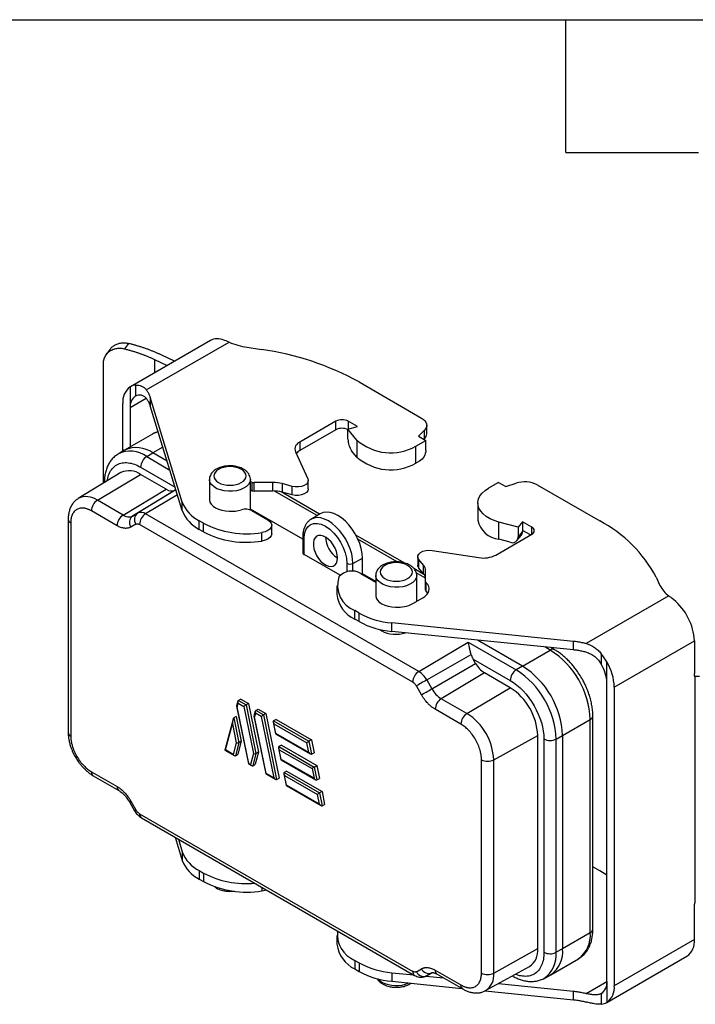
# Model space of a CAD drawing. Header units: millimetres. Extents: x 13 to 546, y 13 to 419.
# Tile 4 of 5: x 425 to 503, y 306 to 419. Entities that reach past the tile are written whole.
import ezdxf

# ---------------------------------------------------------------- set-up
doc = ezdxf.new("R2010")
doc.units = ezdxf.units.MM
doc.header["$LTSCALE"] = 2
doc.linetypes.add('SLD-Solid', pattern=[0])
doc.layers.add('TEXT', color=140, linetype='SLD-Solid', lineweight=25)

msp = doc.modelspace()

# ---------------------------------------------------------------- linework, layer by layer
for p, q in [((446.886, 382.257), (437.694, 376.95)), ((435.373, 381.249), (434.932, 380.639)), ((437.08, 381.292), (437.526, 381.909)), ((439.527, 376.588), (449.025, 382.071)), ((451.104, 381.482), (452.741, 381.229)), ((440.477, 380.073), (441.916, 379.387)), ((440.477, 380.073), (440.477, 378.557)), ((442.764, 379.877), (441.326, 380.562)), ((434.594, 365.855), (434.594, 379.546)), ((437.672, 376.937), (437.672, 374.537)), ((438.314, 375.922), (438.314, 377.14)), ((463.948, 377.494), (471.129, 373.348)), ((439.527, 375.608), (437.672, 374.537)), ((443.659, 363.706), (439.981, 375.748)), ((439.981, 375.748), (439.981, 374.768)), ((436.824, 369.545), (436.824, 375.027)), ((437.672, 374.537), (437.672, 370.041)), ((443.659, 362.726), (439.981, 374.768)), ((461.29, 372.987), (457.156, 370.6)), ((461.29, 372.007), (461.29, 372.987)), ((462.677, 372.081), (463.765, 372.374)), ((463.7, 370.815), (462.677, 372.081)), ((462.677, 370.938), (462.677, 372.081)), ((463.765, 372.374), (462.704, 372.987)), ((462.704, 372.987), (462.704, 372.088)), ((471.715, 371.552), (471.715, 372.531)), ((440.221, 371.512), (437.039, 369.675)), ((440.249, 371.528), (440.221, 371.512)), ((461.29, 372.007), (457.156, 369.621)), ((471.447, 371.954), (470.765, 371.272)), ((470.765, 371.272), (471.613, 370.782)), ((471.447, 370.974), (471.386, 370.913)), ((471.447, 370.974), (471.447, 371.954)), ((441.433, 370.014), (440.289, 369.353)), ((457.156, 370.6), (457.156, 369.621)), ((463.7, 370.815), (463.7, 368.856)), ((470.476, 370.126), (471.613, 370.782)), ((470.476, 368.166), (470.476, 370.126)), ((471.613, 369.639), (471.613, 370.782)), ((436.999, 369.651), (436.288, 369.221)), ((436.999, 369.651), (437.039, 369.675)), ((439.569, 368.923), (440.289, 369.353)), ((439.569, 368.923), (442.236, 367.383)), ((441.923, 368.41), (440.289, 369.353)), ((456.639, 369.485), (458.079, 366.381)), ((463.7, 368.856), (463.1, 369.598)), ((438.874, 367.706), (442.836, 365.418)), ((470.906, 368.414), (470.476, 368.166)), ((436.615, 367.08), (431.714, 364.11)), ((433.912, 363.91), (438.874, 366.875)), ((441.824, 365.172), (438.874, 366.875)), ((446.777, 366.292), (446.777, 363.968)), ((451.477, 362.795), (451.477, 366.292)), ((451.647, 365.992), (451.477, 366.043)), ((451.647, 365.992), (451.647, 365.012)), ((454.063, 365.953), (451.897, 365.953)), ((451.897, 364.973), (451.897, 365.953)), ((454.063, 364.973), (454.063, 365.953)), ((456.274, 365.507), (455.119, 365.818)), ((455.119, 365.818), (455.119, 364.838)), ((456.274, 364.527), (456.274, 365.507)), ((458.124, 365.207), (458.124, 366.187)), ((479.957, 365.965), (478.82, 365.309)), ((479.957, 365.965), (480.806, 365.476)), ((480.806, 365.476), (481.987, 365.869)), ((484.401, 365.686), (491.583, 361.54)), ((436.862, 362.208), (441.824, 365.172)), ((442.842, 365.071), (437.941, 362.101)), ((442.931, 365.109), (438.526, 362.439)), ((443.107, 364.534), (439.448, 362.348)), ((442.927, 365.121), (442.842, 365.071)), ((451.647, 365.012), (451.477, 365.063)), ((454.063, 364.973), (451.897, 364.973)), ((459.136, 362.146), (454.246, 364.969)), ((459.422, 362.319), (455.012, 364.865)), ((456.274, 364.527), (455.119, 364.838)), ((436.862, 362.208), (433.912, 363.91)), ((443.659, 362.726), (443.659, 363.706)), ((477.59, 363.594), (477.59, 361.635)), ((436.167, 360.99), (433.217, 362.693)), ((437.941, 362.101), (438.526, 362.439)), ((470.803, 344.247), (439.448, 362.348)), ((457.485, 359.426), (451.477, 362.894)), ((451.64, 362.719), (453.48, 361.657)), ((459.477, 362.353), (458.424, 361.714)), ((430.561, 361.736), (430.561, 337.24)), ((430.854, 361.328), (430.854, 336.832)), ((438.332, 361.172), (437.746, 360.834)), ((470.108, 343.029), (438.753, 361.13)), ((446.098, 361.265), (445.603, 361.551)), ((445.603, 360.571), (445.603, 361.551)), ((446.098, 360.285), (446.098, 361.265)), ((453.919, 360.064), (453.919, 361.044)), ((482.207, 360.807), (480.015, 361.397)), ((480.015, 359.437), (480.015, 361.397)), ((482.715, 361.435), (482.207, 360.807)), ((482.207, 360.807), (482.207, 359.664)), ((483.776, 360.822), (482.715, 361.435)), ((482.715, 361.435), (482.715, 360.455)), ((483.776, 360.006), (483.776, 360.822)), ((446.098, 360.285), (445.603, 360.571)), ((452.792, 359.226), (452.792, 360.206)), ((457.485, 359.709), (457.485, 357.886)), ((469.118, 356.722), (463.58, 359.919)), ((479.642, 357.62), (483.776, 360.006)), ((482.079, 359.279), (482.586, 359.907)), ((482.207, 359.664), (482.715, 360.291)), ((482.715, 360.455), (482.715, 360.291)), ((483.634, 359.924), (482.715, 360.455)), ((457.631, 357.68), (457.631, 359.505)), ((468.339, 356.833), (463.816, 359.445)), ((481.301, 359.091), (480.015, 359.437)), ((461.766, 355.293), (457.631, 357.68)), ((470.697, 357.428), (470.697, 356.448)), ((472.334, 358.152), (477.71, 357.321)), ((462.544, 356.669), (462.544, 355.692)), ((463.245, 356.665), (464.33, 357.27)), ((463.245, 355.746), (463.245, 356.665)), ((464.33, 355.474), (464.33, 357.27)), ((471.358, 356.444), (470.819, 357.11)), ((470.819, 356.131), (470.819, 357.11)), ((471.358, 355.464), (471.358, 356.444)), ((464.149, 355.497), (465.869, 354.504)), ((464.26, 355.434), (464.33, 355.474)), ((465.869, 354.586), (464.33, 355.474)), ((465.869, 355.271), (465.869, 352.947)), ((471.405, 355.402), (470.246, 356.071)), ((471.585, 354.96), (470.519, 355.575)), ((470.569, 352.3), (470.569, 355.271)), ((471.358, 355.464), (470.819, 356.131)), ((471.592, 354.583), (471.592, 355.834)), ((498.053, 355.071), (498.492, 354.126)), ((461.416, 354.096), (461.416, 353.116)), ((471.592, 353.603), (471.592, 354.583)), ((471.659, 353.459), (471.659, 354.439)), ((499.512, 352.925), (490.015, 347.443)), ((470.128, 352.046), (471.253, 352.695)), ((463.966, 350.95), (463.471, 351.235)), ((463.471, 350.256), (463.471, 351.235)), ((463.966, 349.97), (463.966, 350.95)), ((463.966, 349.97), (463.471, 350.256)), ((488.559, 347.704), (467.7, 349.828)), ((467.7, 348.848), (467.7, 349.828)), ((488.559, 346.724), (467.7, 348.848)), ((470.803, 344.247), (476.46, 347.627)), ((476.46, 347.627), (481.995, 344.431)), ((482.715, 344.861), (477.545, 347.846)), ((488.559, 346.724), (488.559, 347.704)), ((493.251, 342.452), (502.443, 347.759)), ((502.443, 347.759), (502.443, 344.003)), ((471.724, 343.274), (476.81, 346.21)), ((482.715, 344.861), (485.897, 346.698)), ((485.897, 346.698), (485.271, 347.059)), ((486.397, 346.747), (485.982, 346.987)), ((491.76, 346.287), (491.76, 345.069)), ((472.31, 342.26), (477.334, 345.16)), ((477.334, 345.16), (477.036, 345.676)), ((477.036, 345.676), (481.301, 343.213)), ((492.402, 342.942), (492.402, 345.342)), ((478.351, 344.086), (473.389, 341.121)), ((481.301, 342.383), (478.351, 344.086)), ((482.715, 344.861), (481.995, 344.431)), ((471.724, 343.274), (472.31, 342.26)), ((492.402, 308.647), (492.402, 342.942)), ((502.551, 317.822), (502.551, 343.526)), ((471.115, 341.57), (470.53, 342.585)), ((476.339, 339.418), (481.301, 342.383)), ((493.251, 342.452), (493.251, 308.158)), ((450.033, 340.824), (449.893, 340.302)), ((449.953, 340.199), (450.061, 340.605)), ((450.061, 340.605), (450.722, 340.223)), ((450.377, 341.075), (450.094, 340.912)), ((450.094, 340.912), (450.972, 340.405)), ((450.377, 341.075), (451.255, 340.569)), ((451.255, 340.569), (450.972, 340.405)), ((450.972, 340.405), (452.116, 334.814)), ((451.255, 340.569), (452.399, 334.978)), ((476.339, 339.418), (473.389, 341.121)), ((449.892, 340.271), (451.247, 333.648)), ((451.284, 333.693), (449.953, 340.199)), ((450.722, 340.223), (451.829, 334.817)), ((452.027, 339.672), (451.888, 339.151)), ((452.056, 339.453), (451.948, 339.047)), ((452.717, 339.071), (452.056, 339.453)), ((452.089, 339.761), (452.372, 339.924)), ((452.967, 339.254), (452.089, 339.761)), ((452.372, 339.924), (453.25, 339.417)), ((453.25, 339.417), (452.967, 339.254)), ((452.967, 339.254), (454.483, 331.846)), ((453.25, 339.417), (454.766, 332.01)), ((475.644, 338.201), (472.694, 339.904)), ((449.482, 338.767), (448.531, 335.218)), ((448.621, 335.23), (449.422, 338.218)), ((449.422, 338.218), (449.861, 336.071)), ((449.846, 339.094), (449.563, 338.93)), ((449.563, 338.93), (450.149, 336.068)), ((449.846, 339.094), (450.432, 336.232)), ((451.887, 339.119), (453.242, 332.496)), ((453.279, 332.542), (451.948, 339.047)), ((452.717, 339.071), (454.157, 332.034)), ((454.097, 338.415), (454.372, 337.07)), ((454.421, 338.741), (454.138, 338.578)), ((454.138, 338.578), (458.201, 336.232)), ((454.181, 338.226), (457.951, 336.05)), ((454.409, 337.115), (454.181, 338.226)), ((454.421, 338.741), (458.484, 336.395)), ((487.311, 336.9), (490.493, 338.737)), ((490.493, 314.241), (490.493, 338.737)), ((490.786, 314.649), (490.786, 339.145)), ((454.373, 337.068), (458.351, 334.772)), ((458.179, 334.939), (454.409, 337.115)), ((449.861, 336.071), (449.5, 334.723)), ((450.149, 336.068), (449.75, 334.579)), ((450.432, 336.232), (450.033, 334.742)), ((450.432, 336.232), (450.149, 336.068)), ((458.179, 334.939), (457.951, 336.05)), ((458.484, 336.395), (458.201, 336.232)), ((458.201, 336.232), (458.504, 334.751)), ((458.484, 336.395), (458.787, 334.914)), ((479.409, 334.1), (484.458, 336.914)), ((484.458, 312.418), (484.458, 336.914)), ((485.177, 336.499), (485.177, 312.003)), ((486.579, 336.492), (487.311, 336.9)), ((486.579, 311.996), (486.579, 336.492)), ((487.311, 336.9), (487.311, 312.404)), ((448.533, 335.214), (449.618, 334.587)), ((449.5, 334.723), (448.621, 335.23)), ((449.75, 334.579), (450.033, 334.742)), ((451.829, 334.817), (451.495, 333.571)), ((452.116, 334.814), (451.745, 333.427)), ((452.399, 334.978), (452.028, 333.59)), ((452.399, 334.978), (452.116, 334.814)), ((454.703, 335.452), (454.978, 334.107)), ((455.028, 335.778), (454.745, 335.615)), ((454.745, 335.615), (458.808, 333.269)), ((454.788, 335.263), (458.558, 333.087)), ((455.015, 334.152), (454.788, 335.263)), ((455.028, 335.778), (459.09, 333.432)), ((458.504, 334.751), (458.787, 334.914)), ((451.249, 333.646), (451.613, 333.436)), ((451.284, 333.693), (451.495, 333.571)), ((451.745, 333.427), (452.028, 333.59)), ((454.98, 334.105), (458.957, 331.809)), ((458.785, 331.976), (455.015, 334.152)), ((478.008, 309.61), (478.008, 334.107)), ((479.409, 309.603), (479.409, 334.1)), ((433.217, 332.738), (436.167, 331.035)), ((453.243, 332.494), (454.329, 331.868)), ((454.157, 332.034), (453.279, 332.542)), ((455.309, 332.489), (455.585, 331.144)), ((455.634, 332.815), (455.351, 332.652)), ((455.351, 332.652), (459.414, 330.306)), ((455.634, 332.815), (459.697, 330.469)), ((458.558, 333.087), (458.785, 331.976)), ((458.808, 333.269), (459.09, 333.432)), ((458.808, 333.269), (459.111, 331.788)), ((459.09, 333.432), (459.394, 331.951)), ((433.425, 332.28), (436.374, 330.577)), ((454.483, 331.846), (454.766, 332.01)), ((455.394, 332.3), (459.164, 330.124)), ((455.621, 331.189), (455.394, 332.3)), ((459.111, 331.788), (459.394, 331.951)), ((455.586, 331.142), (459.563, 328.846)), ((459.391, 329.013), (455.621, 331.189)), ((459.697, 330.469), (459.414, 330.306)), ((459.414, 330.306), (459.717, 328.825)), ((459.697, 330.469), (460, 328.988)), ((437.587, 329.277), (438.173, 328.262)), ((437.746, 329.369), (438.332, 328.354)), ((459.391, 329.013), (459.164, 330.124)), ((459.717, 328.825), (460, 328.988)), ((438.753, 327.909), (470.108, 309.808)), ((438.96, 327.451), (470.315, 309.35)), ((442.848, 325.207), (443.659, 322.553)), ((443.211, 324.997), (443.659, 323.532)), ((443.659, 323.532), (443.659, 322.553)), ((445.603, 321.377), (446.098, 321.091)), ((445.603, 321.377), (445.603, 320.397)), ((491.583, 321.366), (490.786, 321.826)), ((492.402, 320.87), (491.583, 321.366)), ((445.603, 320.397), (446.098, 320.111)), ((446.098, 321.091), (446.098, 320.111)), ((452.792, 319.466), (452.792, 319.052)), ((502.443, 313.464), (502.443, 317.22)), ((461.416, 313.922), (461.416, 312.942)), ((490.493, 314.241), (487.311, 312.404)), ((502.443, 313.464), (493.251, 308.158)), ((479.409, 309.603), (484.458, 312.418)), ((487.311, 312.404), (486.579, 311.996)), ((463.471, 311.062), (463.966, 310.776)), ((463.471, 311.062), (463.471, 310.082)), ((485.965, 309.428), (489.147, 311.265)), ((492.381, 306.235), (501.573, 311.541)), ((463.471, 310.082), (463.966, 309.796)), ((463.966, 310.776), (463.966, 309.796)), ((470.53, 309.766), (471.115, 310.105)), ((472.694, 309.948), (475.644, 308.246)), ((478.483, 307.6), (483.505, 310.358)), ((467.7, 309.654), (470.237, 309.396)), ((467.7, 309.654), (467.7, 308.674)), ((471.623, 309.254), (473.671, 309.046)), ((472.372, 309.657), (471.724, 309.302)), ((472.31, 309.64), (471.724, 309.302)), ((472.901, 309.491), (475.851, 307.788)), ((485.196, 309.005), (485.924, 309.405)), ((485.965, 309.428), (485.924, 309.405)), ((467.7, 308.674), (475.732, 307.856)), ((478.433, 307.581), (488.559, 306.551)), ((479.952, 308.407), (488.559, 307.53)), ((490.015, 307.269), (492.402, 308.647)), ((492.402, 308.647), (492.402, 306.247)), ((488.559, 306.551), (488.559, 307.53)), ((491.76, 307.262), (491.76, 306.044))]:
    msp.add_line(p, q)
at = {"flags": 128}
for points in [[(471.129, 373.348), (471.341, 373.204), (471.509, 373.042), (471.629, 372.867), (471.698, 372.682), (471.714, 372.494), (471.676, 372.306), (471.587, 372.125), (471.447, 371.954)], [(458.079, 366.381), (458.123, 366.171), (458.064, 365.961), (457.905, 365.77), (457.659, 365.612), (457.347, 365.5), (456.993, 365.443), (456.626, 365.445), (456.274, 365.507)], [(451.477, 366.285), (451.477, 366.258), (451.417, 365.986), (451.263, 365.726), (451.022, 365.489), (450.703, 365.286), (450.32, 365.123), (449.887, 365.009), (449.424, 364.947), (448.949, 364.94), (448.481, 364.988), (448.039, 365.09), (447.642, 365.241), (447.306, 365.435), (447.044, 365.664), (446.868, 365.919), (446.784, 366.189), (446.777, 366.292)], [(480.015, 361.397), (479.474, 361.572), (478.984, 361.79), (478.554, 362.048), (478.195, 362.34), (477.915, 362.659), (477.719, 362.998), (477.611, 363.351), (477.594, 363.708), (477.669, 364.063), (477.833, 364.408), (478.084, 364.736), (478.415, 365.038), (478.82, 365.309)], [(446.777, 364.207), (446.769, 364.116), (446.779, 363.959)], [(458.124, 365.207), (458.123, 365.191), (458.064, 364.982), (457.905, 364.79), (457.659, 364.632), (457.347, 364.52), (456.993, 364.463), (456.626, 364.466), (456.274, 364.527)], [(446.779, 363.959), (446.835, 363.707), (446.972, 363.465), (447.185, 363.243), (447.466, 363.047), (447.805, 362.885), (448.19, 362.762), (448.609, 362.683), (449.045, 362.65)], [(463.245, 356.665), (463.21, 357.193), (463.107, 357.747), (462.938, 358.315), (462.708, 358.882), (462.422, 359.435), (462.086, 359.959), (461.711, 360.442), (461.303, 360.872), (460.874, 361.238), (460.435, 361.532), (459.995, 361.746), (459.567, 361.875), (459.159, 361.915), (458.783, 361.866), (458.448, 361.729), (458.407, 361.704)], [(464.33, 357.27), (464.295, 357.802), (464.192, 358.36), (464.022, 358.931), (463.79, 359.502), (463.502, 360.058), (463.164, 360.586), (462.786, 361.072), (462.376, 361.505), (461.944, 361.874), (461.502, 362.169), (461.059, 362.385), (460.628, 362.514), (460.218, 362.555), (459.839, 362.505), (459.502, 362.367), (459.477, 362.353)], [(453.48, 361.657), (453.719, 361.476), (453.869, 361.266), (453.919, 361.041), (453.866, 360.816), (453.714, 360.606), (453.472, 360.427), (453.157, 360.29), (452.792, 360.206)], [(453.919, 360.064), (453.919, 360.061), (453.866, 359.836), (453.714, 359.627), (453.472, 359.447), (453.157, 359.311), (452.792, 359.226)], [(461.477, 357.285), (461.445, 357.648), (461.349, 358.033), (461.194, 358.419), (460.987, 358.791), (460.738, 359.129), (460.459, 359.418), (460.163, 359.646), (459.863, 359.8), (459.573, 359.874), (459.308, 359.865), (459.079, 359.773), (458.897, 359.601), (458.771, 359.359), (458.706, 359.058), (458.706, 358.711), (458.771, 358.335), (458.897, 357.947), (459.079, 357.566), (459.308, 357.209), (459.573, 356.893), (459.863, 356.633), (460.163, 356.441), (460.459, 356.326), (460.738, 356.294), (460.987, 356.345), (461.194, 356.477), (461.349, 356.685), (461.445, 356.959), (461.477, 357.285)], [(470.819, 357.11), (470.712, 357.313), (470.708, 357.525), (470.807, 357.73), (471.002, 357.91), (471.275, 358.052), (471.606, 358.143), (471.969, 358.178), (472.334, 358.152)], [(470.819, 356.131), (470.712, 356.334), (470.697, 356.448)], [(470.569, 355.263), (470.568, 355.236), (470.508, 354.964), (470.355, 354.704), (470.113, 354.468), (469.795, 354.264), (469.411, 354.102), (468.979, 353.987), (468.516, 353.925), (468.041, 353.918), (467.573, 353.967), (467.131, 354.068), (466.734, 354.219), (466.398, 354.414), (466.136, 354.643), (465.96, 354.898), (465.876, 355.168), (465.869, 355.27)], [(471.253, 352.695), (471.519, 352.874), (471.731, 353.077), (471.882, 353.296), (471.97, 353.527), (471.991, 353.763), (471.945, 353.998), (471.833, 354.225), (471.659, 354.439)], [(465.871, 352.937), (465.927, 352.685), (466.064, 352.444), (466.277, 352.221), (466.558, 352.025), (466.897, 351.863), (467.282, 351.74), (467.701, 351.661), (468.137, 351.629)], [(471.844, 353.229), (471.833, 353.246), (471.659, 353.459)], [(471.724, 343.274), (471.577, 343.189), (471.417, 343.097), (471.25, 343.001), (471.083, 342.904), (470.921, 342.811), (470.772, 342.724), (470.639, 342.648), (470.53, 342.585)], [(471.115, 341.57), (471.225, 341.633), (471.357, 341.71), (471.507, 341.796), (471.669, 341.889), (471.836, 341.986), (472.003, 342.082), (472.163, 342.175), (472.31, 342.26)], [(437.746, 329.369), (437.663, 329.32), (437.609, 329.29), (437.587, 329.277), (437.587, 329.277)], [(452.792, 319.052), (453.157, 319.137), (453.283, 319.183)], [(466.105, 308.953), (466.257, 308.798), (466.558, 308.585)], [(471.724, 309.302), (471.63, 309.257), (471.622, 309.254)]]:
    msp.add_lwpolyline(points, dxfattribs=at)
for centre, radius, start, end in [((447.712, 380.645), 1.811, 67.18299, 117.14477), ((452.33, 389.778), 8.386, 246.78177, 261.5928), ((448.223, 348.996), 32.548, 61.11112, 82.02222), ((438.941, 375.23), 2.127, 126.62516, 185.47428), ((438.428, 375.663), 1.482, 94.40936, 120.67543), ((439.16, 374.689), 1.496, 124.43464, 185.81936), ((461.997, 371.622), 1.537, 62.60967, 117.39033), ((461.998, 370.635), 1.544, 63.90807, 117.31365), ((441.34, 369.556), 2.254, 101.32784, 118.95739), ((465.088, 370.962), 2.411, 180.56906, 214.44715), ((470.909, 371.575), 0.806, 311.84344, 358.3627), ((438.378, 366.632), 3.325, 54.9315, 113.75804), ((457.468, 369.778), 0.879, 110.74206, 199.46109), ((467.573, 375.237), 5.878, 228.78174, 299.59417), ((437.691, 366.431), 3.121, 52.997, 117.07407), ((440.413, 367.634), 1.541, 123.22971, 177.34769), ((457.825, 368.406), 1.386, 118.82876, 141.53807), ((467.577, 373.318), 5.911, 229.00853, 299.36738), ((437.576, 365.124), 2.18, 53.45684, 116.18342), ((451.892, 366.752), 0.799, 252.13615, 270.32222), ((454.076, 361.862), 4.092, 75.22797, 90.18585), ((482.975, 362.894), 3.135, 62.93847, 108.36795), ((432.652, 362.214), 2.113, 53.39375, 116.88153), ((442.42, 366.004), 1.023, 234.38183, 294.31395), ((451.892, 365.772), 0.799, 252.13615, 270.32222), ((454.076, 360.882), 4.092, 75.22797, 90.18585), ((434.757, 362.622), 1.541, 123.22971, 177.34769), ((447.4, 365.126), 4.002, 200.77749, 243.30752), ((437.706, 360.919), 1.541, 123.22971, 177.34769), ((437.494, 363.09), 1.085, 234.38183, 294.31395), ((438.504, 361.366), 0.926, 127.47298, 215.04148), ((439.09, 361.704), 0.926, 127.47298, 215.04148), ((438.908, 361.595), 0.927, 54.38183, 114.31395), ((440.292, 361.059), 1.541, 123.22971, 177.34769), ((447.4, 364.146), 4.002, 200.77749, 243.30752), ((449.276, 366.731), 4.088, 266.7582, 286.79862), ((450.927, 361.323), 1.567, 62.93219, 107.43905), ((431.041, 361.772), 0.481, 184.55298, 247.14829), ((451.026, 370.727), 10.668, 242.48612, 279.53078), ((480.285, 362.172), 2.748, 191.27731, 264.35889), ((483.621, 360.414), 0.437, 290.78342, 69.21658), ((484.465, 347.951), 15.34, 27.65205, 62.35497), ((451.026, 369.747), 10.668, 242.48612, 279.53078), ((457.731, 359.731), 0.248, 185.69595, 246.18501), ((463.151, 359.854), 3.067, 182.51188, 236.91064), ((481.558, 359.687), 0.649, 246.66579, 357.90007), ((482.114, 360.278), 0.601, 321.82323, 1.23679), ((478.232, 360.346), 3.07, 260.22887, 297.35717), ((462.898, 357.353), 0.77, 242.65648, 296.76622), ((470.621, 355.811), 0.971, 1.35622, 40.65978), ((464.558, 354.12), 3.082, 161.44694, 249.35005), ((463.127, 353.817), 1.967, 58.67681, 139.27403), ((470.621, 354.831), 0.971, 1.35622, 40.65978), ((471.798, 354.591), 0.206, 182.16618, 227.51834), ((501.43, 355.589), 3.282, 206.46883, 234.24812), ((464.831, 353.401), 3.427, 184.77247, 246.61905), ((466.698, 353.066), 0.837, 171.79309, 188.86859), ((471.798, 353.611), 0.206, 182.16618, 227.51834), ((468.403, 355.321), 3.701, 265.87431, 297.77668), ((495.888, 347.429), 6.564, 2.87723, 50.70762), ((468.501, 359.267), 9.474, 241.39801, 265.14909), ((468.501, 358.288), 9.474, 241.39801, 265.14909), ((486.188, 346.301), 0.492, 64.69642, 126.32427), ((480.542, 338.299), 9.961, 2.52009, 57.47991), ((486.203, 341.817), 7.132, 29.62123, 38.80657), ((479.905, 346.576), 2.936, 208.85561, 238.04533), ((488.058, 342.791), 4.347, 1.99866, 31.60716), ((487.214, 342.249), 6.04, 1.92505, 30.80057), ((471.647, 342.958), 1.541, 123.22971, 177.34769), ((469.396, 341.992), 2.658, 28.85561, 58.04533), ((482.84, 343.142), 1.541, 123.22971, 177.34769), ((476.655, 336.055), 9.933, 2.52009, 57.47991), ((477.36, 336.462), 9.961, 2.52015, 57.47985), ((475.036, 343.762), 3.112, 208.85561, 238.04533), ((477.652, 336.631), 6.812, 2.38686, 57.61314), ((474.233, 339.832), 1.541, 123.22971, 177.34769), ((477.183, 338.129), 1.541, 123.22971, 177.34769), ((472.79, 333.824), 6.625, 2.38686, 57.61314), ((490.308, 339.178), 0.479, 292.70579, 356.27555), ((431.04, 337.275), 0.48, 184.12934, 247.1908), ((485.885, 337.868), 1.541, 242.65648, 296.76622), ((478.715, 335.475), 1.541, 242.65648, 296.76622), ((433.694, 332.678), 0.48, 172.814, 235.87382), ((436.643, 330.975), 0.479, 172.76368, 236.37936), ((556.421, 123.732), 236.252, 119.98971, 120.03421), ((439.23, 327.849), 0.48, 172.814, 235.87382), ((447.4, 324.952), 4.002, 200.77749, 243.30752), ((447.4, 323.972), 4.002, 200.77749, 243.30752), ((450.965, 330.365), 10.474, 242.30785, 275.51552), ((451.038, 329.649), 10.742, 242.6171, 279.3998), ((464.71, 314.072), 3.256, 173.29096, 247.62595), ((490.286, 314.699), 0.503, 294.37466, 354.3052), ((487.181, 313.947), 3.325, 306.24035, 5.07184), ((500.386, 313.237), 2.07, 305.00665, 6.30553), ((465.002, 313.35), 3.609, 186.48965, 244.90187), ((482.292, 312.169), 2.18, 303.81463, 6.54692), ((484.181, 312.027), 3.153, 304.45505, 6.85713), ((483.305, 311.698), 3.288, 304.6413, 5.19768), ((485.885, 313.371), 1.541, 242.65648, 296.76622), ((468.501, 319.094), 9.474, 241.39801, 265.14909), ((471.955, 310.496), 0.926, 204.9599, 292.52143), ((473.171, 309.888), 0.48, 172.814, 235.87382), ((468.501, 318.114), 9.474, 241.39801, 265.14909), ((470.599, 309.754), 0.494, 173.76245, 234.9312), ((471.37, 310.157), 0.926, 204.9599, 292.52143), ((478.715, 310.979), 1.541, 242.65648, 296.76622), ((477.304, 309.361), 2.119, 303.68178, 6.55899), ((468.229, 311.84), 3.659, 242.82229, 293.07615), ((476.121, 308.186), 0.481, 172.82893, 235.72461), ((490.914, 308.496), 1.496, 304.43464, 5.81936), ((491.133, 307.955), 2.127, 306.62516, 5.47428), ((491.646, 307.522), 1.482, 274.40936, 300.67543)]:
    msp.add_arc(centre, radius, start, end)
for centre, major_axis, ratio, start_param, end_param in [((457.985, 357.891), (0.5, 0.008), 0.5872749, 3.1325575, 3.9179556), ((468.219, 349.906), (2.35, 0.036), 0.5872749, 3.7621788, 3.9179556), ((468.219, 349.906), (2.35, 0.036), 0.5872749, 3.9179556, 5.1734711), ((477.76, 346.074), (-0.721, 1.217), 0.5843253, 1.131521, 1.5520145), ((450.203, 340.686), (-0.096, 0.232), 0.6468698, 0.0849046, 1.6557009), ((450.864, 340.305), (0.178, 0.128), 0.1120775, 0.8356886, 2.4064849), ((450.094, 340.28), (0.204, -0.006), 0.5765952, 3.0063164, 3.961605), ((452.198, 339.535), (-0.096, 0.232), 0.6468698, 0.0849046, 1.6557009), ((452.859, 339.153), (0.178, 0.128), 0.1120775, 0.8356886, 2.4064849), ((449.563, 338.299), (0.019, 0.636), 0.2202529, 0.1352763, 1.7060726), ((452.089, 339.129), (0.204, -0.006), 0.5765952, 3.0063164, 3.961605), ((454.323, 338.308), (-0.191, 0.265), 0.4974979, 6.2328136, 7.8036099), ((454.55, 337.197), (0.178, 0.128), 0.1120775, 2.4064849, 3.1919644), ((450.003, 336.153), (0.204, -0.006), 0.5765952, 3.961605, 5.5324013), ((458.093, 336.131), (0.178, 0.128), 0.1120775, 0.8356886, 2.4064849), ((448.763, 335.312), (0.232, 0.096), 0.1109133, 3.0566881, 4.0119767), ((449.641, 334.805), (-0.096, 0.232), 0.6468698, 1.6557009, 3.2264972), ((451.97, 334.899), (0.204, -0.006), 0.5765952, 3.961605, 5.5324013), ((454.929, 335.345), (-0.191, 0.265), 0.4974979, 6.2328136, 7.8036099), ((458.32, 335.02), (-0.191, 0.265), 0.4974979, 1.5204246, 3.091221), ((451.425, 333.775), (0.178, 0.128), 0.1120775, 2.4064849, 3.091221), ((455.156, 334.234), (0.178, 0.128), 0.1120775, 2.4064849, 3.1919644), ((451.636, 333.653), (-0.096, 0.232), 0.6468698, 1.6557009, 3.2264972), ((453.42, 332.623), (0.178, 0.128), 0.1120775, 2.4064849, 3.091221), ((455.535, 332.382), (-0.191, 0.265), 0.4974979, 6.2328136, 7.8036099), ((458.699, 333.168), (0.178, 0.128), 0.1120775, 0.8356886, 2.4064849), ((454.299, 332.116), (-0.191, 0.265), 0.4974979, 1.5204246, 3.091221), ((458.926, 332.057), (-0.191, 0.265), 0.4974979, 1.5204246, 3.091221), ((455.763, 331.271), (0.178, 0.128), 0.1120775, 2.4064849, 3.1919644), ((459.305, 330.206), (0.178, 0.128), 0.1120775, 0.8356886, 2.4064849), ((459.533, 329.094), (-0.191, 0.265), 0.4974979, 1.5204246, 3.091221)]:
    msp.add_ellipse(centre, major_axis=major_axis, ratio=ratio, start_param=start_param, end_param=end_param)
for points in [[(449.025, 382.071), (448.807, 382.166), (448.604, 382.248), (448.415, 382.314)], [(500.045, 352.509), (499.855, 352.661), (499.677, 352.8), (499.512, 352.925)]]:
    msp.add_open_spline(points, degree=3)
for points, knots in [([(434.594, 379.546), (434.595, 379.592), (434.597, 379.681), (434.609, 379.805), (434.627, 379.917), (434.648, 380.016), (434.671, 380.103), (434.695, 380.179), (434.719, 380.243), (434.74, 380.296), (434.759, 380.339), (434.774, 380.372), (434.853, 380.532), (435.017, 380.774), (435.339, 381.059), (435.708, 381.255), (436.068, 381.349), (436.367, 381.377), (436.601, 381.374), (436.84, 381.348), (437, 381.311), (437.08, 381.292)], [0, 0, 0, 0, 0.0379477, 0.0728672, 0.1047583, 0.1336209, 0.1594548, 0.1822599, 0.2020361, 0.2187832, 0.2325013, 0.2431901, 0.2508498, 0.3891712, 0.5005269, 0.6302969, 0.7501483, 0.8125029, 0.8749206, 0.9374151, 1, 1, 1, 1]), ([(435.382, 381.243), (435.407, 381.282), (435.506, 381.441), (435.764, 381.653), (436.139, 381.865), (436.574, 381.978), (437.041, 382.006), (437.365, 381.942), (437.526, 381.909)], [0, 0, 0, 0, 0.06184047, 0.24891769, 0.4366739, 0.62383728, 0.81192427, 1, 1, 1, 1]), ([(437.08, 381.292), (437.204, 381.259), (437.451, 381.193), (437.813, 381.087), (438.17, 380.978), (438.519, 380.863), (438.863, 380.743), (439.199, 380.619), (439.529, 380.49), (439.852, 380.356), (440.169, 380.217), (440.374, 380.121), (440.477, 380.073)], [0, 0, 0, 0, 0.1003612, 0.2004773, 0.3004097, 0.4002202, 0.4999708, 0.5997238, 0.6995413, 0.7994854, 0.8996178, 1, 1, 1, 1]), ([(441.326, 380.562), (441.221, 380.611), (441.013, 380.709), (440.693, 380.85), (440.366, 380.986), (440.033, 381.118), (439.694, 381.245), (439.349, 381.368), (438.997, 381.485), (438.639, 381.599), (438.274, 381.707), (437.904, 381.811), (437.652, 381.877), (437.526, 381.909)], [0, 0, 0, 0, 0.0912987, 0.1823682, 0.2732585, 0.3640201, 0.4547034, 0.5453593, 0.6360385, 0.7267917, 0.8176694, 0.9087222, 1, 1, 1, 1]), ([(438.314, 377.14), (438.545, 377.16), (438.768, 377.124), (439.081, 376.982), (439.18, 376.921), (439.364, 376.773), (439.449, 376.687), (439.527, 376.588)], [0, 0, 0, 0, 0.5, 0.5, 0.75, 0.75, 1, 1, 1, 1]), ([(439.981, 375.748), (439.965, 375.796), (439.933, 375.893), (439.873, 376.036), (439.802, 376.177), (439.721, 376.316), (439.631, 376.454), (439.562, 376.543), (439.527, 376.588)], [0, 0, 0, 0, 0.1671699, 0.3337362, 0.5, 0.6662638, 0.8328301, 1, 1, 1, 1]), ([(438.314, 375.922), (438.415, 375.977), (438.52, 376.012), (438.733, 376.042), (438.844, 376.036), (439.056, 375.982), (439.158, 375.935), (439.353, 375.8), (439.445, 375.713), (439.527, 375.609)], [0, 0, 0, 0, 0.25, 0.25, 0.5, 0.5, 0.75, 0.75, 1, 1, 1, 1]), ([(439.981, 374.768), (439.965, 374.817), (439.933, 374.913), (439.873, 375.056), (439.802, 375.197), (439.721, 375.336), (439.631, 375.474), (439.562, 375.564), (439.527, 375.609)], [0, 0, 0, 0, 0.1671699, 0.3337362, 0.5, 0.6662638, 0.8328301, 1, 1, 1, 1]), ([(440.892, 371.784), (440.788, 371.756), (440.566, 371.696), (440.367, 371.585), (440.261, 371.527)], [0, 0, 0, 0, 0.4704848, 1, 1, 1, 1]), ([(436.265, 369.205), (436.135, 369.116), (435.864, 368.93), (435.529, 368.571), (435.246, 368.162), (435.026, 367.713), (434.86, 367.219), (434.754, 366.685), (434.705, 366.252), (434.71, 365.991), (434.711, 365.926)], [0, 0, 0, 0, 0.1318406, 0.2731895, 0.4045464, 0.5389875, 0.6761006, 0.8148101, 0.9538692, 1, 1, 1, 1]), ([(471.613, 369.639), (471.613, 369.425), (471.537, 369.169), (471.275, 368.715), (471.091, 368.521), (470.906, 368.414)], [0, 0, 0, 0, 0.5, 0.5, 1, 1, 1, 1]), ([(435.053, 366.133), (435.056, 366.171), (435.079, 366.484), (435.259, 366.985), (435.608, 367.587), (436.114, 368.01), (436.632, 368.198), (437.088, 368.242), (437.554, 368.217), (438.151, 368.079), (438.638, 367.828), (438.874, 367.706)], [0, 0, 0, 0, 0.0184515, 0.1556288, 0.2985091, 0.4444216, 0.5903341, 0.6618319, 0.7333978, 0.8705752, 1, 1, 1, 1]), ([(449.127, 367.86), (448.98, 367.856), (448.774, 367.849), (448.477, 367.804), (448.23, 367.752), (447.954, 367.665), (447.686, 367.55), (447.434, 367.404), (447.208, 367.226), (447.018, 367.017), (446.875, 366.776), (446.788, 366.529), (446.786, 366.364), (446.785, 366.292)], [0, 0, 0, 0, 0.12435959, 0.17507772, 0.25852978, 0.34407318, 0.43500653, 0.52913917, 0.62576155, 0.72385803, 0.82279744, 0.92299147, 1, 1, 1, 1]), ([(450.436, 367.456), (450.782, 367.256), (450.977, 366.984), (450.977, 366.417), (450.782, 366.146), (450.089, 365.745), (449.618, 365.633), (448.637, 365.633), (448.166, 365.745), (447.472, 366.146), (447.277, 366.417), (447.277, 366.984), (447.472, 367.256), (448.166, 367.656), (448.637, 367.769), (449.618, 367.769), (450.089, 367.656), (450.436, 367.456)], [0, 0, 0, 0, 0.125, 0.125, 0.25, 0.25, 0.375, 0.375, 0.5, 0.5, 0.625, 0.625, 0.75, 0.75, 0.875, 0.875, 1, 1, 1, 1]), ([(451.47, 366.283), (451.472, 366.311), (451.484, 366.442), (451.422, 366.671), (451.289, 366.947), (451.089, 367.189), (450.84, 367.393), (450.559, 367.556), (450.262, 367.68), (449.983, 367.762), (449.716, 367.816), (449.44, 367.852), (449.239, 367.857), (449.127, 367.86)], [0, 0, 0, 0, 0.0300401, 0.1414166, 0.2472929, 0.3565107, 0.4662426, 0.5719083, 0.6690827, 0.7623225, 0.8305622, 0.9056435, 1, 1, 1, 1]), ([(431.692, 364.089), (431.597, 364.026), (431.378, 363.881), (431.109, 363.58), (430.878, 363.217), (430.711, 362.817), (430.606, 362.377), (430.559, 362.013), (430.566, 361.792), (430.567, 361.734)], [0, 0, 0, 0, 0.1293987, 0.2954178, 0.4505913, 0.6108291, 0.775145, 0.9407815, 1, 1, 1, 1]), ([(433.217, 362.693), (433.175, 362.717), (433.09, 362.765), (432.963, 362.826), (432.837, 362.879), (432.712, 362.923), (432.589, 362.959), (432.467, 362.986), (432.236, 363.022), (431.91, 363.016), (431.535, 362.878), (431.227, 362.622), (431.045, 362.318), (430.944, 362.038), (430.892, 361.818), (430.86, 361.582), (430.856, 361.413), (430.854, 361.328)], [0, 0, 0, 0, 0.0345521, 0.0688574, 0.1030156, 0.1371272, 0.1712935, 0.2056152, 0.2401915, 0.3700591, 0.5000288, 0.6298964, 0.7598661, 0.8201512, 0.8799082, 0.9396778, 1, 1, 1, 1]), ([(437.746, 360.834), (437.716, 360.818), (437.655, 360.785), (437.559, 360.747), (437.46, 360.718), (437.356, 360.698), (437.249, 360.687), (437.137, 360.685), (436.993, 360.693), (436.816, 360.722), (436.604, 360.783), (436.387, 360.87), (436.241, 360.95), (436.167, 360.99)], [0, 0, 0, 0, 0.0719795, 0.1434008, 0.2144886, 0.2854709, 0.3565765, 0.4280331, 0.500065, 0.6256196, 0.7499787, 0.8743648, 1, 1, 1, 1]), ([(438.332, 361.172), (438.346, 361.179), (438.374, 361.194), (438.437, 361.211), (438.524, 361.215), (438.617, 361.193), (438.695, 361.162), (438.734, 361.141), (438.753, 361.13)], [0, 0, 0, 0, 0.1254346, 0.2508883, 0.500024, 0.7505969, 0.8753007, 1, 1, 1, 1]), ([(458.406, 361.697), (458.387, 361.687), (458.256, 361.619), (458.06, 361.43), (457.831, 361.136), (457.662, 360.793), (457.549, 360.41), (457.49, 360.046), (457.49, 359.802), (457.491, 359.706)], [0, 0, 0, 0, 0.0295761, 0.2065328, 0.3731251, 0.543266, 0.7156768, 0.8880792, 1, 1, 1, 1]), ([(457.631, 359.505), (457.631, 361.07), (458.732, 361.706), (461.443, 360.141), (462.544, 358.234), (462.544, 356.669)], [0, 0, 0, 0, 0.5, 0.5, 1, 1, 1, 1]), ([(468.219, 356.839), (468.072, 356.834), (467.866, 356.827), (467.568, 356.783), (467.322, 356.73), (467.046, 356.644), (466.778, 356.529), (466.526, 356.383), (466.3, 356.205), (466.11, 355.995), (465.967, 355.754), (465.88, 355.508), (465.878, 355.343), (465.876, 355.271)], [0, 0, 0, 0, 0.12435959, 0.17507772, 0.25852978, 0.34407318, 0.43500653, 0.52913917, 0.62576155, 0.72385803, 0.82279744, 0.92299147, 1, 1, 1, 1]), ([(469.527, 356.434), (469.874, 356.234), (470.069, 355.962), (470.069, 355.396), (469.874, 355.124), (469.18, 354.724), (468.71, 354.611), (467.729, 354.611), (467.258, 354.724), (466.564, 355.124), (466.369, 355.396), (466.369, 355.962), (466.564, 356.234), (467.258, 356.635), (467.729, 356.747), (468.71, 356.747), (469.18, 356.635), (469.527, 356.434)], [0, 0, 0, 0, 0.125, 0.125, 0.25, 0.25, 0.375, 0.375, 0.5, 0.5, 0.625, 0.625, 0.75, 0.75, 0.875, 0.875, 1, 1, 1, 1]), ([(470.561, 355.261), (470.564, 355.289), (470.576, 355.421), (470.514, 355.65), (470.381, 355.926), (470.181, 356.167), (469.932, 356.372), (469.651, 356.535), (469.354, 356.658), (469.075, 356.74), (468.808, 356.794), (468.532, 356.831), (468.331, 356.836), (468.219, 356.839)], [0, 0, 0, 0, 0.0300401, 0.1414166, 0.2472929, 0.3565107, 0.4662426, 0.5719083, 0.6690827, 0.7623225, 0.8305622, 0.9056435, 1, 1, 1, 1]), ([(476.81, 346.21), (476.771, 346.354), (476.737, 346.492), (476.673, 346.758), (476.643, 346.887), (476.588, 347.125), (476.562, 347.236), (476.51, 347.443), (476.485, 347.54), (476.46, 347.627)], [0, 0, 0, 0, 0.25, 0.25, 0.5, 0.5, 0.75, 0.75, 1, 1, 1, 1]), ([(490.015, 347.443), (489.937, 347.463), (489.781, 347.502), (489.543, 347.555), (489.302, 347.601), (489.058, 347.642), (488.81, 347.677), (488.643, 347.695), (488.559, 347.704)], [0, 0, 0, 0, 0.1671699, 0.3337362, 0.5, 0.6662638, 0.8328301, 1, 1, 1, 1]), ([(490.015, 347.443), (490.356, 347.352), (490.674, 347.211), (491.118, 346.916), (491.259, 346.805), (491.522, 346.562), (491.645, 346.43), (491.76, 346.287)], [0, 0, 0, 0, 0.5, 0.5, 0.75, 0.75, 1, 1, 1, 1]), ([(489.513, 343.478), (489.386, 343.689), (489.207, 343.985), (488.915, 344.403), (488.654, 344.749), (488.327, 345.139), (487.968, 345.523), (487.579, 345.893), (487.164, 346.237), (486.768, 346.525), (486.508, 346.677), (486.396, 346.743)], [0, 0, 0, 0, 0.1534196, 0.2160502, 0.3196289, 0.4266748, 0.5410177, 0.6597857, 0.7818957, 0.9065186, 1, 1, 1, 1]), ([(490.015, 346.463), (489.937, 346.483), (489.781, 346.522), (489.543, 346.575), (489.302, 346.621), (489.058, 346.662), (488.81, 346.697), (488.643, 346.715), (488.559, 346.724)], [0, 0, 0, 0, 0.1671699, 0.3337362, 0.5, 0.6662638, 0.8328301, 1, 1, 1, 1]), ([(490.015, 346.463), (490.195, 346.415), (490.368, 346.349), (490.7, 346.18), (490.862, 346.075), (491.158, 345.836), (491.295, 345.701), (491.546, 345.402), (491.66, 345.24), (491.76, 345.069)], [0, 0, 0, 0, 0.25, 0.25, 0.5, 0.5, 0.75, 0.75, 1, 1, 1, 1]), ([(502.551, 343.526), (502.54, 343.548), (502.517, 343.591), (502.49, 343.664), (502.469, 343.741), (502.454, 343.823), (502.445, 343.911), (502.444, 343.972), (502.443, 344.003)], [0, 0, 0, 0, 0.1682247, 0.334541, 0.4999054, 0.6652911, 0.8316708, 1, 1, 1, 1]), ([(470.108, 343.029), (470.128, 343.017), (470.167, 342.994), (470.244, 342.936), (470.338, 342.848), (470.424, 342.745), (470.487, 342.655), (470.516, 342.608), (470.53, 342.585)], [0, 0, 0, 0, 0.1254346, 0.2508883, 0.500024, 0.7505969, 0.8753007, 1, 1, 1, 1]), ([(481.301, 343.213), (482.329, 342.62), (483.315, 341.579), (484.769, 339.061), (485.177, 337.686), (485.177, 336.499)], [0, 0, 0, 0, 0.5, 0.5, 1, 1, 1, 1]), ([(490.779, 339.148), (490.78, 339.252), (490.783, 339.548), (490.73, 340.051), (490.628, 340.645), (490.482, 341.228), (490.306, 341.776), (490.122, 342.251), (489.934, 342.676), (489.74, 343.074), (489.589, 343.343), (489.513, 343.478)], [0, 0, 0, 0, 0.0760729, 0.2149751, 0.3516586, 0.4847589, 0.610524, 0.7231206, 0.8076911, 0.9033216, 1, 1, 1, 1]), ([(502.471, 343.74), (502.5, 343.735), (502.664, 343.712), (502.862, 343.712), (503.025, 343.711)], [0, 0, 0, 0, 0.1791874, 1, 1, 1, 1]), ([(472.694, 339.904), (472.652, 339.929), (472.568, 339.979), (472.443, 340.063), (472.32, 340.154), (472.197, 340.253), (472.077, 340.359), (471.957, 340.472), (471.81, 340.622), (471.64, 340.813), (471.452, 341.051), (471.275, 341.303), (471.169, 341.481), (471.115, 341.57)], [0, 0, 0, 0, 0.0719795, 0.1434008, 0.2144886, 0.2854709, 0.3565765, 0.4280331, 0.500065, 0.6256196, 0.7499787, 0.8743648, 1, 1, 1, 1]), ([(478.008, 334.107), (478.007, 334.156), (478.006, 334.256), (477.995, 334.408), (477.978, 334.563), (477.954, 334.721), (477.924, 334.881), (477.887, 335.043), (477.802, 335.358), (477.634, 335.832), (477.327, 336.443), (476.951, 337.015), (476.597, 337.43), (476.304, 337.716), (476.088, 337.9), (475.867, 338.065), (475.718, 338.155), (475.644, 338.201)], [0, 0, 0, 0, 0.0345521, 0.0688574, 0.1030156, 0.1371272, 0.1712935, 0.2056152, 0.2401915, 0.3700591, 0.5000288, 0.6298964, 0.7598661, 0.8201512, 0.8799082, 0.9396778, 1, 1, 1, 1]), ([(430.567, 337.238), (430.567, 337.136), (430.566, 336.879), (430.623, 336.46), (430.724, 335.99), (430.853, 335.57), (430.994, 335.2), (431.16, 334.824), (431.302, 334.566), (431.387, 334.411)], [0, 0, 0, 0, 0.1112743, 0.2805335, 0.4419653, 0.6013742, 0.7166599, 0.8297894, 1, 1, 1, 1]), ([(430.854, 336.832), (430.854, 336.782), (430.856, 336.683), (430.866, 336.53), (430.883, 336.375), (430.907, 336.218), (430.937, 336.058), (430.975, 335.896), (431.059, 335.58), (431.227, 335.107), (431.535, 334.496), (431.91, 333.924), (432.265, 333.508), (432.557, 333.223), (432.774, 333.038), (432.994, 332.873), (433.143, 332.783), (433.217, 332.738)], [0, 0, 0, 0, 0.03455206, 0.06885744, 0.10301558, 0.13712723, 0.17129354, 0.20561518, 0.24019147, 0.37005906, 0.50002876, 0.62989639, 0.75986615, 0.8201512, 0.87990823, 0.93967776, 1, 1, 1, 1]), ([(431.387, 334.411), (431.491, 334.24), (431.638, 333.999), (431.883, 333.666), (432.103, 333.393), (432.381, 333.091), (432.687, 332.802), (433.022, 332.538), (433.271, 332.363), (433.409, 332.291), (433.425, 332.282)], [0, 0, 0, 0, 0.1921891, 0.2709351, 0.4009776, 0.5351481, 0.6783825, 0.8271467, 0.9802168, 1, 1, 1, 1]), ([(436.167, 331.035), (436.209, 331.01), (436.293, 330.96), (436.418, 330.875), (436.542, 330.784), (436.664, 330.685), (436.785, 330.58), (436.904, 330.466), (437.051, 330.317), (437.222, 330.126), (437.41, 329.887), (437.586, 329.635), (437.692, 329.458), (437.746, 329.369)], [0, 0, 0, 0, 0.0719795, 0.1434008, 0.2144886, 0.2854709, 0.3565765, 0.4280331, 0.500065, 0.6256196, 0.7499787, 0.8743648, 1, 1, 1, 1]), ([(436.375, 330.573), (436.428, 330.543), (436.549, 330.471), (436.753, 330.31), (436.964, 330.111), (437.148, 329.908), (437.311, 329.702), (437.455, 329.496), (437.545, 329.347), (437.587, 329.277)], [0, 0, 0, 0, 0.1309005, 0.3045329, 0.4705127, 0.6210164, 0.739682, 0.876778, 1, 1, 1, 1]), ([(438.173, 328.262), (438.223, 328.182), (438.324, 328.019), (438.515, 327.798), (438.729, 327.599), (438.883, 327.501), (438.96, 327.451)], [0, 0, 0, 0, 0.2418642, 0.4892774, 0.7420543, 1, 1, 1, 1]), ([(438.753, 327.909), (438.733, 327.921), (438.694, 327.945), (438.617, 328.003), (438.523, 328.09), (438.437, 328.193), (438.374, 328.283), (438.346, 328.33), (438.332, 328.354)], [0, 0, 0, 0, 0.1254346, 0.2508883, 0.500024, 0.7505969, 0.8753007, 1, 1, 1, 1]), ([(447.337, 319.542), (447.366, 319.517), (447.474, 319.424), (447.698, 319.303), (447.992, 319.178), (448.272, 319.097), (448.539, 319.043), (448.815, 319.006), (449.016, 319.001), (449.127, 318.998)], [0, 0, 0, 0, 0.0675607, 0.2521518, 0.4219091, 0.584793, 0.7040032, 0.8351653, 1, 1, 1, 1]), ([(449.127, 318.998), (449.275, 319.002), (449.447, 319.006), (449.614, 319.031), (449.638, 319.035)], [0, 0, 0, 0, 0.854925, 1, 1, 1, 1]), ([(502.443, 317.22), (502.444, 317.251), (502.445, 317.314), (502.454, 317.413), (502.469, 317.512), (502.49, 317.614), (502.517, 317.717), (502.54, 317.787), (502.551, 317.822)], [0, 0, 0, 0, 0.1683292, 0.3347089, 0.5000946, 0.665459, 0.8317753, 1, 1, 1, 1]), ([(489.106, 311.25), (489.139, 311.266), (489.318, 311.352), (489.609, 311.584), (489.954, 311.935), (490.236, 312.345), (490.459, 312.793), (490.627, 313.287), (490.734, 313.82), (490.785, 314.277), (490.781, 314.562), (490.779, 314.652)], [0, 0, 0, 0, 0.0288764, 0.1573306, 0.2917556, 0.4167491, 0.5446699, 0.6751477, 0.8071748, 0.9395678, 1, 1, 1, 1]), ([(485.177, 312.003), (485.165, 311.737), (485.139, 311.189), (484.923, 310.48), (484.566, 309.884), (484.061, 309.459), (483.543, 309.273), (483.087, 309.227), (482.621, 309.257), (482.222, 309.326), (481.939, 309.463), (481.905, 309.479)], [0, 0, 0, 0, 0.1294112, 0.26657407, 0.40943935, 0.55533644, 0.70123352, 0.77272386, 0.84428223, 0.9814451, 1, 1, 1, 1]), ([(471.115, 310.105), (471.146, 310.121), (471.206, 310.154), (471.302, 310.191), (471.402, 310.221), (471.505, 310.241), (471.613, 310.252), (471.724, 310.254), (471.868, 310.245), (472.045, 310.216), (472.258, 310.155), (472.474, 310.068), (472.621, 309.988), (472.694, 309.948)], [0, 0, 0, 0, 0.0719795, 0.1434008, 0.2144886, 0.2854709, 0.3565765, 0.4280331, 0.500065, 0.6256196, 0.7499787, 0.8743648, 1, 1, 1, 1]), ([(466.015, 309.004), (466.031, 308.968), (466.091, 308.839), (466.26, 308.65), (466.506, 308.443), (466.788, 308.281), (467.084, 308.157), (467.364, 308.075), (467.631, 308.021), (467.907, 307.985), (468.108, 307.979), (468.219, 307.977)], [0, 0, 0, 0, 0.0530506, 0.190453, 0.3285021, 0.4614357, 0.5836868, 0.7009879, 0.7868374, 0.881294, 1, 1, 1, 1]), ([(470.53, 309.766), (470.515, 309.759), (470.487, 309.744), (470.424, 309.727), (470.338, 309.724), (470.244, 309.745), (470.167, 309.776), (470.128, 309.797), (470.108, 309.808)], [0, 0, 0, 0, 0.1254346, 0.2508883, 0.500024, 0.7505969, 0.8753007, 1, 1, 1, 1]), ([(470.316, 309.35), (470.495, 309.269), (470.789, 309.137), (471.251, 309.126), (471.495, 309.21), (471.625, 309.255)], [0, 0, 0, 0, 0.4255605, 0.6946705, 1, 1, 1, 1]), ([(472.325, 309.647), (472.328, 309.649), (472.335, 309.654), (472.385, 309.664), (472.501, 309.656), (472.656, 309.61), (472.795, 309.554), (472.884, 309.498), (472.902, 309.487)], [0, 0, 0, 0, 0.16863131, 0.41051634, 0.59308599, 0.77453922, 0.95475383, 1, 1, 1, 1]), ([(475.644, 308.246), (475.687, 308.222), (475.772, 308.174), (475.899, 308.113), (476.025, 308.06), (476.149, 308.015), (476.272, 307.979), (476.394, 307.952), (476.625, 307.916), (476.951, 307.922), (477.326, 308.061), (477.634, 308.316), (477.817, 308.62), (477.917, 308.9), (477.969, 309.12), (478.002, 309.356), (478.006, 309.525), (478.008, 309.61)], [0, 0, 0, 0, 0.03455206, 0.06885744, 0.10301558, 0.13712723, 0.17129354, 0.20561518, 0.24019147, 0.37005906, 0.50002876, 0.62989639, 0.75986615, 0.8201512, 0.87990823, 0.93967776, 1, 1, 1, 1]), ([(481.551, 309.285), (481.578, 309.269), (481.757, 309.16), (482.096, 309.003), (482.568, 308.823), (483.045, 308.702), (483.522, 308.64), (483.995, 308.642), (484.455, 308.713), (484.851, 308.829), (485.075, 308.95), (485.163, 308.997)], [0, 0, 0, 0, 0.0222116, 0.1485592, 0.2759474, 0.4038996, 0.5319613, 0.6598553, 0.7877399, 0.9163986, 1, 1, 1, 1]), ([(468.219, 307.977), (468.366, 307.981), (468.573, 307.988), (468.87, 308.033), (469.116, 308.085), (469.393, 308.171), (469.658, 308.289), (469.837, 308.382), (469.915, 308.444), (469.92, 308.448)], [0, 0, 0, 0, 0.2322055, 0.326907, 0.4827295, 0.6424571, 0.8122488, 0.9880142, 1, 1, 1, 1]), ([(475.852, 307.79), (475.96, 307.73), (476.196, 307.6), (476.57, 307.458), (476.969, 307.359), (477.372, 307.321), (477.772, 307.349), (478.147, 307.436), (478.371, 307.548), (478.475, 307.601)], [0, 0, 0, 0, 0.1273961, 0.2752653, 0.4239803, 0.5725287, 0.7205709, 0.8689175, 1, 1, 1, 1]), ([(488.559, 307.53), (488.643, 307.521), (488.81, 307.503), (489.058, 307.468), (489.302, 307.428), (489.543, 307.381), (489.781, 307.328), (489.937, 307.289), (490.015, 307.269)], [0, 0, 0, 0, 0.1671699, 0.3337362, 0.5, 0.6662638, 0.8328301, 1, 1, 1, 1]), ([(488.559, 306.551), (488.643, 306.541), (488.81, 306.523), (489.058, 306.488), (489.302, 306.448), (489.543, 306.401), (489.781, 306.349), (489.937, 306.309), (490.015, 306.289)], [0, 0, 0, 0, 0.1671699, 0.3337362, 0.5, 0.6662638, 0.8328301, 1, 1, 1, 1]), ([(491.76, 307.262), (491.66, 307.207), (491.548, 307.168), (491.299, 307.118), (491.159, 307.108), (490.863, 307.113), (490.705, 307.128), (490.371, 307.183), (490.195, 307.221), (490.015, 307.269)], [0, 0, 0, 0, 0.25, 0.25, 0.5, 0.5, 0.75, 0.75, 1, 1, 1, 1]), ([(491.76, 306.044), (491.53, 306.025), (491.27, 306.04), (490.826, 306.105), (490.67, 306.134), (490.351, 306.204), (490.185, 306.244), (490.015, 306.289)], [0, 0, 0, 0, 0.5, 0.5, 0.75, 0.75, 1, 1, 1, 1])]:
    msp.add_open_spline(points, degree=3, knots=knots)
at = {"layer": 'TEXT'}
for p, q in [((12.7, 419.1), (546.1, 419.1)), ((487.68, 403.86), (487.68, 419.1)), ((487.68, 403.86), (502.92, 403.86))]:
    msp.add_line(p, q, dxfattribs=at)

doc.saveas('drawing.dxf')
